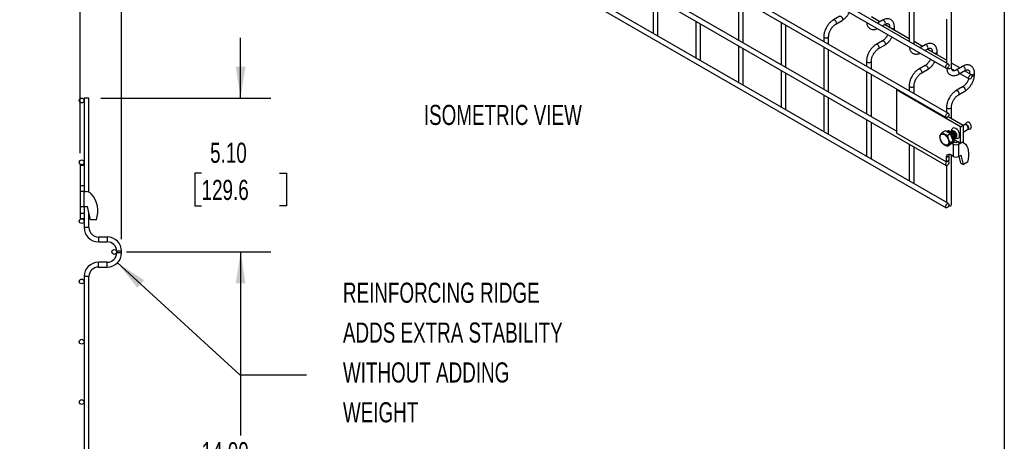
# Model space of a CAD drawing. Header units: inches. Extents: x 0.2 to 10.8, y 0.2 to 8.2.
# Tile 5 of 11: x 6.7 to 10.8, y 3.2 to 5. Entities that reach past the tile are written whole.
import ezdxf

# ---------------------------------------------------------------- set-up
doc = ezdxf.new("R2010")
doc.units = ezdxf.units.IN
doc.header["$MEASUREMENT"] = 0
doc.layers.add('DIMENSIONS', color=140, linetype='Continuous', lineweight=25)
doc.layers.add('TEXT', color=140, linetype='Continuous', lineweight=25)
doc.styles.add('SLDTEXTSTYLE0', font='TXT', dxfattribs={"width": 0.7})
doc.dimstyles.new('SLDDIMSTYLE0', dxfattribs={"dimtxt": 0.18, "dimasz": 0.13, "dimexe": 0, "dimexo": 0.0625, "dimgap": 0, "dimtad": 0, "dimtih": 1, "dimtoh": 1, "dimdec": 0, "dimrnd": 1e-09, "dimzin": 0, "dimdsep": 46, "dimtxsty": 'Standard', "dimsah": 1, "dimcen": 0.09, "dimadec": 0, "dimazin": 0, "dimtfac": 0.13, "dimtdec": 0, "dimtofl": 0, "dimtmove": 0, "dimatfit": 3, "dimfxl": 0, "dimfrac": 2, "dimtolj": 1, "dimtzin": 0, "dimarcsym": 0})
doc.dimstyles.new('SLDDIMSTYLE1', dxfattribs={"dimtxt": 0.084961, "dimasz": 0.13, "dimexe": 0, "dimexo": 0.0625, "dimgap": 0.02124, "dimtad": 0, "dimtih": 1, "dimtoh": 1, "dimlfac": 8, "dimrnd": 1e-09, "dimzin": 12, "dimdsep": 46, "dimtxsty": 'SLDTEXTSTYLE0', "dimsah": 1, "dimcen": 0.09, "dimadec": 0, "dimazin": 3, "dimtfac": 1, "dimtmove": 0, "dimatfit": 0, "dimfxl": 0, "dimfrac": 2, "dimtolj": 1, "dimtzin": 12, "dimarcsym": 0})
doc.dimstyles.new('SLDDIMSTYLE2', dxfattribs={"dimtxt": 0.084961, "dimasz": 0.13, "dimexe": 0, "dimexo": 0.0625, "dimgap": 0.02124, "dimtad": 0, "dimtih": 1, "dimtoh": 1, "dimlfac": 8, "dimrnd": 1e-09, "dimzin": 4, "dimdsep": 46, "dimtxsty": 'SLDTEXTSTYLE0', "dimsah": 1, "dimcen": 0.09, "dimadec": 0, "dimazin": 1, "dimtfac": 1, "dimtmove": 0, "dimatfit": 0, "dimfxl": 0, "dimfrac": 2, "dimtolj": 1, "dimtzin": 12, "dimarcsym": 0})
doc.dimstyles.new('SLDDIMSTYLE3', dxfattribs={"dimtxt": 0.084961, "dimasz": 0.13, "dimexe": 0, "dimexo": 0.0625, "dimgap": 0.02124, "dimtad": 0, "dimtih": 1, "dimtoh": 1, "dimlfac": 8, "dimrnd": 1e-09, "dimzin": 4, "dimdsep": 46, "dimtxsty": 'SLDTEXTSTYLE0', "dimsah": 1, "dimcen": 0.09, "dimadec": 0, "dimazin": 1, "dimtfac": 1, "dimtofl": 0, "dimtmove": 0, "dimatfit": 3, "dimfxl": 0, "dimfrac": 2, "dimtolj": 1, "dimtzin": 12, "dimarcsym": 0})

# ---------------------------------------------------------------- blocks, each defined once
blk = doc.blocks.new('SW_NOTE_0')
at = {"layer": 'DIMENSIONS', "color": 0, "attachment_point": 1, "style": 'SLDTEXTSTYLE0'}
for s, insert, char_height in [('REINFORCING RIDGE', (0, 0.859), 0.66667), ('ADDS EXTRA STABILITY', (0, -0.463), 0.66667), ('WITHOUT ADDING', (0, -1.785), 0.66667), ('WEIGHT', (0, -3.107), 0.6667)]:
    blk.add_mtext(s, dxfattribs=dict(at, insert=insert, char_height=char_height))
blk = doc.blocks.new('REINFORCING RIDGE')
at = {"layer": 'DIMENSIONS', "color": 140}
blk.add_blockref('SW_NOTE_0', (-22.901, -1.938), dxfattribs=at)
blk = doc.blocks.new('_D')
at = {"layer": 'DIMENSIONS'}
for p, q in [((6.9224, 4.4337), (6.9224, 5.4168)), ((7.0943, 4.0769), (7.0943, 5.4168)), ((6.9224, 5.2918), (6.6724, 5.2918)), ((7.0943, 5.2918), (7.3459, 5.2918)), ((7.461, 5.2918), (7.4325, 5.2918)), ((7.4325, 5.2918), (7.4325, 5.1567)), ((7.7135, 5.2918), (7.742, 5.2918)), ((7.742, 5.2918), (7.742, 5.1567)), ((7.4325, 5.1567), (7.461, 5.1567)), ((7.742, 5.1567), (7.7135, 5.1567))]:
    blk.add_line(p, q, dxfattribs=at)
for points in [[(6.9224, 5.2918), (6.7924, 5.3118), (6.7924, 5.2718)], [(7.0943, 5.2918), (7.2243, 5.2718), (7.2243, 5.3118)]]:
    blk.add_solid(points, dxfattribs=at)
at = {"layer": 'DIMENSIONS', "char_height": 0.08333, "attachment_point": 1, "style": 'SLDTEXTSTYLE0'}
for s, insert in [('1.38', (7.461, 5.4182)), ('34.9', (7.461, 5.2642))]:
    blk.add_mtext(s, dxfattribs=dict(at, insert=insert))
blk = doc.blocks.new('_D_1')
at = {"layer": 'DIMENSIONS'}
for p, q in [((7.5872, 4.6619), (7.5872, 4.9119)), ((7.0091, 4.6619), (7.7122, 4.6619)), ((7.4257, 4.3505), (7.3971, 4.3505)), ((7.3971, 4.3505), (7.3971, 4.2154)), ((7.7488, 4.3505), (7.7773, 4.3505)), ((7.7773, 4.3505), (7.7773, 4.2154)), ((7.3971, 4.2154), (7.4257, 4.2154)), ((7.7773, 4.2154), (7.7488, 4.2154)), ((7.1143, 4.0241), (7.7122, 4.0241)), ((7.5872, 4.0241), (7.5872, 3.7741))]:
    blk.add_line(p, q, dxfattribs=at)
for points in [[(7.5872, 4.6619), (7.6072, 4.7919), (7.5672, 4.7919)], [(7.5872, 4.0241), (7.5672, 3.8941), (7.6072, 3.8941)]]:
    blk.add_solid(points, dxfattribs=at)
at = {"layer": 'DIMENSIONS', "char_height": 0.08333, "attachment_point": 1, "style": 'SLDTEXTSTYLE0'}
for s, insert in [('5.10', (7.461, 4.4769)), ('129.6', (7.4257, 4.3228))]:
    blk.add_mtext(s, dxfattribs=dict(at, insert=insert))
blk = doc.blocks.new('_D_2')
at = {"layer": 'DIMENSIONS'}
for p, q in [((7.1143, 4.0241), (7.7122, 4.0241)), ((7.5872, 4.0241), (7.5872, 3.2634)), ((7.4257, 3.1093), (7.3971, 3.1093)), ((7.3971, 3.1093), (7.3971, 2.9743)), ((7.7488, 3.1093), (7.7773, 3.1093)), ((7.7773, 3.1093), (7.7773, 2.9743)), ((7.3971, 2.9743), (7.4257, 2.9743)), ((7.5872, 2.2741), (7.5872, 2.9553)), ((7.7773, 2.9743), (7.7488, 2.9743)), ((7.1143, 2.2741), (7.7122, 2.2741))]:
    blk.add_line(p, q, dxfattribs=at)
for points in [[(7.5872, 4.0241), (7.5672, 3.8941), (7.6072, 3.8941)], [(7.5872, 2.2741), (7.6072, 2.4041), (7.5672, 2.4041)]]:
    blk.add_solid(points, dxfattribs=at)
at = {"layer": 'DIMENSIONS', "char_height": 0.08333, "attachment_point": 1, "style": 'SLDTEXTSTYLE0'}
for s, insert in [('14.00', (7.4257, 3.2357)), ('355.6', (7.4257, 3.0817))]:
    blk.add_mtext(s, dxfattribs=dict(at, insert=insert))
blk = doc.blocks.new('SW_NOTE_0_2')
at = {"layer": 'DIMENSIONS', "color": 0, "insert": (0, 0.859), "char_height": 0.66667, "attachment_point": 1, "style": 'SLDTEXTSTYLE0'}
blk.add_mtext('ISOMETRIC VIEW', dxfattribs=at)
blk = doc.blocks.new('ISOMETRIC_VIEW')
at = {"layer": 'DIMENSIONS', "color": 140}
blk.add_blockref('SW_NOTE_0_2', (0, -0.097), dxfattribs=at)

msp = doc.modelspace()

# ---------------------------------------------------------------- linework, layer by layer
for p, q in [((8.0419, 6.2094), (10.5088, 4.7853)), ((10.5188, 4.8026), (8.0519, 6.2267)), ((10.5309, 4.7896), (10.5309, 6.0527)), ((8.0419, 6.0053), (10.5088, 4.5812)), ((10.5188, 4.5985), (8.0519, 6.0226)), ((8.0419, 5.8063), (10.5088, 4.3821)), ((10.303, 4.524), (8.255, 5.7063)), ((8.0419, 5.6312), (10.5088, 4.2071)), ((10.5188, 4.2244), (8.0519, 5.6485)), ((9.2955, 5.0825), (9.2955, 4.9306)), ((9.3155, 4.9214), (9.3155, 5.071)), ((9.6491, 5.0775), (9.6491, 4.9015)), ((9.6691, 4.89), (9.6691, 5.0659)), ((10.3562, 5.0775), (10.3562, 4.8965)), ((10.3762, 4.8849), (10.3762, 5.066)), ((9.4723, 4.9805), (9.4723, 4.8285)), ((9.8259, 4.9754), (9.8259, 4.7995)), ((10.0685, 5.0012), (10.0425, 4.9862)), ((10.0525, 4.9688), (10.0785, 4.9838)), ((10.2342, 4.9781), (10.1994, 4.9981)), ((10.2453, 4.9844), (10.2246, 4.9725)), ((10.5109, 4.989), (10.5109, 4.8072)), ((9.4923, 4.8194), (9.4923, 4.9689)), ((9.8459, 4.7879), (9.8459, 4.9639)), ((10.2446, 4.9609), (10.2553, 4.9671)), ((10.3562, 4.9076), (10.2542, 4.9665)), ((10.275, 4.9557), (10.275, 4.9545)), ((10.275, 4.9557), (10.2753, 4.9543)), ((10.295, 4.9505), (10.295, 4.9557)), ((9.3149, 4.9194), (9.3155, 4.9214)), ((10.0026, 4.9171), (10.0026, 4.8965)), ((10.0226, 4.8849), (10.0226, 4.9171)), ((10.2453, 4.8991), (10.2193, 4.8841)), ((10.2678, 4.9245), (10.2662, 4.9214)), ((10.411, 4.876), (10.3762, 4.8961)), ((9.6491, 4.8784), (9.6491, 4.7265)), ((9.6691, 4.7173), (9.6691, 4.8669)), ((10.0026, 4.8734), (10.0026, 4.6974)), ((10.0226, 4.6859), (10.0226, 4.8618)), ((10.2293, 4.8668), (10.2553, 4.8818)), ((10.4221, 4.8824), (10.4013, 4.8704)), ((10.4213, 4.8589), (10.4321, 4.8651)), ((10.5109, 4.8183), (10.431, 4.8645)), ((10.4517, 4.8537), (10.4517, 4.8525)), ((10.4517, 4.8537), (10.452, 4.8523)), ((10.4717, 4.8485), (10.4717, 4.8537)), ((9.4917, 4.8174), (9.4923, 4.8194)), ((10.1794, 4.8151), (10.1794, 4.7944)), ((10.1994, 4.7829), (10.1994, 4.8151)), ((10.4445, 4.8224), (10.4429, 4.8193)), ((9.8259, 4.7764), (9.8259, 4.6244)), ((10.1794, 4.7713), (10.1794, 4.5954)), ((10.4221, 4.7971), (10.3961, 4.7821)), ((10.4061, 4.7647), (10.4321, 4.7797)), ((10.5657, 4.7867), (10.5309, 4.8068)), ((10.5316, 4.7833), (10.545, 4.7755)), ((10.5767, 4.7931), (10.5507, 4.7781)), ((10.5607, 4.7608), (10.5867, 4.7758)), ((10.6144, 4.7586), (10.5857, 4.7752)), ((9.8459, 4.6153), (9.8459, 4.7648)), ((10.1994, 4.5838), (10.1994, 4.7598)), ((10.5657, 4.7636), (10.6044, 4.7413)), ((10.6064, 4.7644), (10.6064, 4.7632)), ((10.6064, 4.7644), (10.6067, 4.763)), ((10.6264, 4.7592), (10.6264, 4.7644)), ((9.6685, 4.7153), (9.6691, 4.7173)), ((10.303, 4.6963), (10.3062, 4.6981)), ((10.5682, 4.5432), (10.303, 4.6963)), ((10.303, 4.6963), (10.303, 4.5162)), ((10.3562, 4.713), (10.3562, 4.6924)), ((10.3762, 4.6808), (10.3762, 4.713)), ((10.5767, 4.7078), (10.5507, 4.6928)), ((10.5607, 4.6754), (10.5867, 4.6904)), ((6.9391, 4.6619), (6.9391, 4.3837)), ((6.9591, 4.6619), (6.9391, 4.6619)), ((6.9591, 4.2718), (6.9591, 4.6619)), ((10.0026, 4.6743), (10.0026, 4.5224)), ((10.0226, 4.5132), (10.0226, 4.6628)), ((9.8452, 4.6133), (9.8459, 4.6153)), ((10.5109, 4.6237), (10.5109, 4.6031)), ((10.5309, 4.5775), (10.5309, 4.6237)), ((10.1794, 4.5723), (10.1794, 4.4203)), ((10.5176, 4.5852), (10.5792, 4.5496)), ((10.1994, 4.4112), (10.1994, 4.5607)), ((10.5044, 4.5263), (10.4931, 4.5198)), ((10.5267, 4.5134), (10.5044, 4.5263)), ((10.5682, 4.5432), (10.5792, 4.5496)), ((10.5682, 4.4743), (10.5682, 4.5432)), ((10.5865, 4.552), (10.5792, 4.5478)), ((10.5792, 4.5496), (10.5792, 4.4807)), ((10.5792, 4.5208), (10.5982, 4.5317)), ((10.5867, 4.5522), (10.5864, 4.552)), ((10.5949, 4.5605), (10.5867, 4.5522)), ((10.5985, 4.5318), (10.6097, 4.5348)), ((10.022, 4.5112), (10.0226, 4.5132)), ((10.509, 4.3972), (10.303, 4.5162)), ((10.5144, 4.5251), (10.5105, 4.5228)), ((10.5267, 4.5134), (10.5155, 4.5069)), ((10.5379, 4.4847), (10.5267, 4.5134)), ((10.5376, 4.4904), (10.5352, 4.4917)), ((10.5429, 4.4934), (10.5376, 4.4904)), ((10.5392, 4.4913), (10.5401, 4.4906)), ((10.5455, 4.4937), (10.5401, 4.4906)), ((10.5426, 4.4955), (10.5455, 4.4937)), ((10.5682, 4.4743), (10.5439, 4.4884)), ((10.3562, 4.4702), (10.3562, 4.3183)), ((10.3762, 4.3091), (10.3762, 4.4587)), ((10.5267, 4.4688), (10.5155, 4.4623)), ((10.5266, 4.4782), (10.5379, 4.4847)), ((10.5267, 4.4688), (10.5379, 4.4847)), ((10.5346, 4.4733), (10.5316, 4.4757)), ((10.5456, 4.4797), (10.5346, 4.4733)), ((10.5346, 4.4733), (10.5385, 4.4711)), ((10.5351, 4.4807), (10.5401, 4.4836)), ((10.5385, 4.4711), (10.5385, 4.42)), ((10.5495, 4.4775), (10.5456, 4.4797)), ((10.5511, 4.4775), (10.5565, 4.4806)), ((10.5565, 4.4806), (10.557, 4.4808)), ((10.5565, 4.4806), (10.5675, 4.4742)), ((10.5622, 4.4711), (10.5675, 4.4742)), ((10.5622, 4.42), (10.5622, 4.4711)), ((10.5675, 4.4742), (10.568, 4.4744)), ((10.5792, 4.4807), (10.5682, 4.4743)), ((10.5769, 4.4794), (10.5829, 4.4759)), ((10.1988, 4.4092), (10.1994, 4.4112)), ((10.5201, 4.4212), (10.509, 4.4148)), ((10.509, 4.4148), (10.509, 4.3972)), ((10.5201, 4.4212), (10.5201, 4.4036)), ((10.5385, 4.42), (10.5283, 4.4259)), ((10.5309, 4.2198), (10.5309, 4.4244)), ((10.5622, 4.42), (10.572, 4.4257)), ((10.5702, 4.3927), (10.5636, 4.4209)), ((10.5812, 4.3864), (10.572, 4.4257)), ((6.9224, 4.3837), (6.9224, 4.2994)), ((6.9224, 4.3837), (6.9391, 4.3837)), ((6.9391, 4.3837), (6.9391, 4.2994)), ((10.5201, 4.4036), (10.509, 4.3972)), ((10.5109, 4.3817), (10.5109, 4.229)), ((10.5188, 4.3995), (10.5159, 4.4012)), ((10.5702, 4.3927), (10.5812, 4.3864)), ((10.598, 4.396), (10.5812, 4.3864)), ((6.9224, 4.2994), (6.9391, 4.2994)), ((6.9224, 4.2994), (6.9224, 4.2744)), ((6.9391, 4.2994), (6.9391, 4.2747)), ((10.3756, 4.3071), (10.3762, 4.3091)), ((6.9391, 4.2744), (6.9224, 4.2744)), ((6.9224, 4.2744), (6.9224, 4.2119)), ((6.9391, 4.2744), (6.9468, 4.2744)), ((6.9391, 4.2119), (6.9391, 4.2744)), ((6.9224, 4.2119), (6.9391, 4.2119)), ((6.9224, 4.2119), (6.9224, 4.1846)), ((6.9391, 4.2119), (6.953, 4.2119)), ((6.9391, 4.2119), (6.9391, 4.1846)), ((6.9661, 4.1571), (6.953, 4.2119)), ((6.9224, 4.1846), (6.9391, 4.1846)), ((6.9224, 4.1846), (6.9224, 4.1631)), ((6.9224, 4.1631), (6.9391, 4.1631)), ((6.9391, 4.1846), (6.9391, 4.1631)), ((6.9391, 4.1631), (6.9391, 4.1252)), ((6.9591, 4.1252), (6.9591, 4.1863)), ((6.9591, 4.1252), (6.9391, 4.1252)), ((6.9899, 4.1571), (6.9661, 4.1571)), ((7.0352, 4.0859), (6.9985, 4.0859)), ((6.9985, 4.0859), (6.9985, 4.0659)), ((7.0352, 4.0859), (7.0352, 4.0659)), ((6.9985, 4.0659), (7.0352, 4.0659)), ((7.0743, 4.0269), (7.0743, 4.0205)), ((7.0943, 4.0269), (7.0743, 4.0269)), ((7.0943, 4.0205), (7.0743, 4.0205)), ((7.0943, 4.0205), (7.0943, 4.0269)), ((7.0352, 3.9814), (6.9985, 3.9814)), ((6.9985, 3.9614), (6.9985, 3.9814)), ((6.9985, 3.9614), (7.0352, 3.9614)), ((7.0352, 3.9614), (7.0352, 3.9814)), ((6.9391, 3.9221), (6.9391, 2.3752)), ((6.9591, 3.9221), (6.9391, 3.9221)), ((6.9591, 2.3752), (6.9591, 3.9221))]:
    msp.add_line(p, q)
at = {"flags": 128}
for points in [[(10.0425, 4.9861), (10.0425, 4.9862), (10.0448, 4.9866), (10.0475, 4.9857), (10.0502, 4.9835), (10.0525, 4.9804), (10.054, 4.9769), (10.0546, 4.9734)], [(10.0685, 5.0012), (10.0708, 5.0016), (10.0735, 5.0007), (10.0762, 4.9985), (10.0785, 4.9954), (10.08, 4.9919), (10.0806, 4.9884), (10.08, 4.9856), (10.0785, 4.9839)], [(10.2553, 4.9671), (10.2553, 4.9671), (10.2568, 4.9689), (10.2574, 4.9717), (10.2568, 4.9751), (10.2553, 4.9787), (10.253, 4.9818), (10.2503, 4.9839), (10.2476, 4.9849), (10.2453, 4.9844)], [(10.0546, 4.9734), (10.054, 4.9706), (10.0525, 4.9688), (10.0525, 4.9688)], [(10.2825, 4.9501), (10.285, 4.95), (10.2888, 4.9504), (10.292, 4.9517), (10.2942, 4.9535), (10.295, 4.9557)], [(10.0026, 4.9171), (10.0026, 4.9171), (10.0034, 4.9149), (10.0056, 4.913)], [(10.0056, 4.913), (10.0088, 4.9118), (10.0126, 4.9113), (10.0165, 4.9118), (10.0197, 4.913), (10.0219, 4.9149), (10.0226, 4.9171), (10.0226, 4.9171)], [(10.2453, 4.8991), (10.2476, 4.8996), (10.2503, 4.8986), (10.253, 4.8964), (10.2553, 4.8933), (10.2568, 4.8898), (10.2574, 4.8864), (10.2568, 4.8836), (10.2553, 4.8818)], [(10.2192, 4.8841), (10.2193, 4.8841), (10.2216, 4.8846), (10.2243, 4.8836), (10.227, 4.8814), (10.2293, 4.8783), (10.2308, 4.8748), (10.2314, 4.8714)], [(10.2314, 4.8714), (10.2308, 4.8686), (10.2293, 4.8668), (10.2293, 4.8668)], [(10.4321, 4.8651), (10.4321, 4.8651), (10.4336, 4.8668), (10.4341, 4.8696), (10.4336, 4.8731), (10.4321, 4.8766), (10.4298, 4.8797), (10.4271, 4.8819), (10.4244, 4.8828), (10.4221, 4.8824)], [(10.4593, 4.8481), (10.4617, 4.8479), (10.4656, 4.8484), (10.4688, 4.8496), (10.471, 4.8515), (10.4717, 4.8537)], [(10.1794, 4.8151), (10.1794, 4.8151), (10.1802, 4.8128), (10.1824, 4.811)], [(10.1824, 4.811), (10.1856, 4.8097), (10.1894, 4.8093), (10.1933, 4.8097), (10.1965, 4.811), (10.1987, 4.8128), (10.1994, 4.8151), (10.1994, 4.8151)], [(10.396, 4.782), (10.3961, 4.7821), (10.3984, 4.7825), (10.4011, 4.7816), (10.4038, 4.7794), (10.4061, 4.7763), (10.4076, 4.7728), (10.4081, 4.7693)], [(10.4221, 4.7971), (10.4244, 4.7975), (10.4271, 4.7966), (10.4298, 4.7944), (10.4321, 4.7913), (10.4336, 4.7878), (10.4341, 4.7843), (10.4336, 4.7815), (10.4321, 4.7798)], [(10.5209, 4.798), (10.5203, 4.7946), (10.5188, 4.7911), (10.5165, 4.788), (10.5138, 4.7858), (10.5111, 4.7849), (10.5088, 4.7853), (10.5073, 4.7871), (10.5067, 4.7899), (10.5073, 4.7933), (10.5088, 4.7969), (10.5111, 4.7999), (10.5138, 4.8021), (10.5165, 4.8031), (10.5188, 4.8026), (10.5203, 4.8009), (10.5209, 4.798)], [(10.5135, 4.7856), (10.5138, 4.7855), (10.5171, 4.7842), (10.5209, 4.7838), (10.5247, 4.7842), (10.528, 4.7855), (10.5301, 4.7874), (10.5309, 4.7896)], [(10.5608, 4.7608), (10.5623, 4.7625), (10.5628, 4.7654), (10.5623, 4.7688), (10.5607, 4.7723), (10.5585, 4.7754), (10.5557, 4.7776), (10.553, 4.7785), (10.5508, 4.7781)], [(10.5867, 4.7758), (10.5867, 4.7758), (10.5883, 4.7775), (10.5888, 4.7804), (10.5883, 4.7838), (10.5867, 4.7873), (10.5844, 4.7904), (10.5817, 4.7926), (10.579, 4.7935), (10.5767, 4.7931)], [(10.4081, 4.7693), (10.4076, 4.7665), (10.4061, 4.7647), (10.406, 4.7647)], [(10.6164, 4.754), (10.6159, 4.7506), (10.6144, 4.747), (10.6121, 4.744), (10.6094, 4.7418), (10.6067, 4.7408), (10.6044, 4.7413), (10.6028, 4.743), (10.6023, 4.7459), (10.6028, 4.7493), (10.6044, 4.7528), (10.6067, 4.7559), (10.6094, 4.7581), (10.6121, 4.759), (10.6144, 4.7586), (10.6159, 4.7568), (10.6164, 4.754)], [(10.614, 4.7588), (10.6164, 4.7586), (10.6203, 4.7591), (10.6235, 4.7603), (10.6257, 4.7622), (10.6264, 4.7644)], [(10.6164, 4.7534), (10.6164, 4.7534), (10.6203, 4.7539), (10.6235, 4.7551), (10.6257, 4.757), (10.6264, 4.7592)], [(10.3562, 4.713), (10.3562, 4.713), (10.357, 4.7108), (10.3591, 4.7089)], [(10.3591, 4.7089), (10.3624, 4.7077), (10.3662, 4.7072), (10.37, 4.7077), (10.3733, 4.7089), (10.3754, 4.7108), (10.3762, 4.713), (10.3762, 4.713)], [(10.5507, 4.6927), (10.5507, 4.6928), (10.553, 4.6932), (10.5557, 4.6923), (10.5585, 4.6901), (10.5607, 4.687), (10.5623, 4.6835), (10.5628, 4.68)], [(10.5768, 4.7078), (10.579, 4.7082), (10.5817, 4.7073), (10.5844, 4.7051), (10.5867, 4.702), (10.5883, 4.6985), (10.5888, 4.695), (10.5883, 4.6922), (10.5868, 4.6905)], [(10.5628, 4.68), (10.5623, 4.6772), (10.5607, 4.6754), (10.5607, 4.6754)], [(10.5109, 4.6237), (10.5109, 4.6237), (10.5116, 4.6215), (10.5138, 4.6196)], [(10.5138, 4.6196), (10.5171, 4.6184), (10.5209, 4.6179), (10.5247, 4.6184), (10.528, 4.6196), (10.5301, 4.6215), (10.5309, 4.6237), (10.5309, 4.6237)], [(10.5209, 4.5939), (10.5203, 4.5905), (10.5188, 4.5869), (10.5165, 4.5838), (10.5138, 4.5817), (10.5111, 4.5807), (10.5088, 4.5812), (10.5073, 4.5829), (10.5067, 4.5857), (10.5073, 4.5892), (10.5088, 4.5927), (10.5111, 4.5958), (10.5138, 4.598), (10.5165, 4.5989), (10.5188, 4.5985), (10.5203, 4.5967), (10.5209, 4.5939)], [(10.5585, 4.4956), (10.5616, 4.4972), (10.5639, 4.5003), (10.5651, 4.5046), (10.5651, 4.5098), (10.5639, 4.5155), (10.5616, 4.5214), (10.5583, 4.5268), (10.5543, 4.5315), (10.5499, 4.5351), (10.5454, 4.5374), (10.5411, 4.5381), (10.5374, 4.5372), (10.5354, 4.5358)], [(10.6006, 4.5371), (10.6, 4.5411), (10.5982, 4.5452), (10.5955, 4.5489), (10.5923, 4.5514), (10.5891, 4.5525), (10.5865, 4.552)], [(10.5867, 4.5522), (10.5876, 4.5529), (10.5903, 4.5534), (10.5935, 4.5523), (10.5967, 4.5497), (10.5995, 4.546), (10.6013, 4.5418), (10.6019, 4.5377), (10.6013, 4.5343), (10.5995, 4.5322), (10.5985, 4.5318)], [(10.6097, 4.5348), (10.6116, 4.5357), (10.6134, 4.5384), (10.6141, 4.5422), (10.6134, 4.5467), (10.6116, 4.5515), (10.6088, 4.5558), (10.6053, 4.5593), (10.6016, 4.5614), (10.5982, 4.562), (10.5953, 4.5609), (10.5949, 4.5605)], [(10.5982, 4.5317), (10.5982, 4.5317), (10.6, 4.5338), (10.6006, 4.5371)], [(10.5018, 4.5103), (10.5064, 4.5069), (10.5107, 4.5024), (10.5144, 4.4969), (10.5173, 4.491), (10.5191, 4.4849), (10.5197, 4.4792), (10.5191, 4.4742), (10.5173, 4.4703), (10.5144, 4.4676), (10.5107, 4.4665), (10.5064, 4.4669), (10.5018, 4.4689), (10.4971, 4.4723), (10.4928, 4.4768), (10.4891, 4.4823), (10.4862, 4.4882), (10.4844, 4.4942), (10.4838, 4.4999), (10.4844, 4.505), (10.4862, 4.5089), (10.4891, 4.5116), (10.4928, 4.5127), (10.4971, 4.5123), (10.5018, 4.5103)], [(10.55, 4.5043), (10.5499, 4.504), (10.5491, 4.5027)], [(10.5407, 4.4843), (10.5422, 4.4824), (10.5456, 4.4797)], [(10.5829, 4.4759), (10.5892, 4.4702), (10.5944, 4.463), (10.5984, 4.4544), (10.601, 4.4445), (10.6023, 4.4335), (10.6023, 4.4216), (10.6008, 4.409), (10.598, 4.396)], [(10.5214, 4.4284), (10.5205, 4.4253), (10.5201, 4.4212)], [(10.5209, 4.3949), (10.5203, 4.3914), (10.5188, 4.3879), (10.5165, 4.3848), (10.5138, 4.3826), (10.5111, 4.3817), (10.5088, 4.3821), (10.5073, 4.3839), (10.5067, 4.3867), (10.5073, 4.3901), (10.5088, 4.3937), (10.5111, 4.3968), (10.5138, 4.399), (10.5165, 4.3999), (10.5188, 4.3995), (10.5203, 4.3977), (10.5209, 4.3949)], [(10.5209, 4.2198), (10.5203, 4.2164), (10.5188, 4.2129), (10.5165, 4.2098), (10.5138, 4.2076), (10.5111, 4.2066), (10.5088, 4.2071), (10.5073, 4.2089), (10.5067, 4.2117), (10.5073, 4.2151), (10.5088, 4.2186), (10.5111, 4.2217), (10.5138, 4.2239), (10.5165, 4.2249), (10.5188, 4.2244), (10.5203, 4.2226), (10.5209, 4.2198)], [(10.5195, 4.2141), (10.5209, 4.2141), (10.5247, 4.2145), (10.528, 4.2157), (10.5301, 4.2176), (10.5309, 4.2198)]]:
    msp.add_lwpolyline(points, dxfattribs=at)
for centre in [(6.9291, 4.6519), (6.9291, 4.3956), (6.9291, 4.1519), (7.0643, 4.0241), (6.9291, 3.9019), (6.9291, 3.6519), (6.9291, 3.4019)]:
    msp.add_circle(centre, 0.01)
for centre, radius, start, end in [((10.2888, 4.9517), 0.00626, 283.628, 348.6097), ((10.4656, 4.8497), 0.00626, 283.628, 348.6097), ((10.5503, 4.4939), 0.0257, 242.6097, 297.3903), ((10.5503, 4.479), 0.00173, 242.6097, 297.3903), ((10.5769, 4.463), 0.0142, 65.0242, 117.6649), ((10.5208, 4.4167), 0.0119, 50.7967, 189.214), ((10.5503, 4.4429), 0.0257, 242.6097, 297.3903), ((6.9468, 4.2431), 0.0312, 45.9483, 90), ((6.888, 4.1934), 0.1081, 340.4116, 41.9003), ((6.9985, 4.1252), 0.0593, 180, 270), ((6.9985, 4.1252), 0.0393, 180, 270), ((7.0352, 4.0269), 0.0591, 0, 90), ((7.0352, 4.0269), 0.0391, 0, 90), ((7.0352, 4.0205), 0.0591, 270, 0), ((7.0352, 4.0205), 0.0391, 270, 0), ((6.9985, 3.9221), 0.0593, 90, 180), ((6.9985, 3.9221), 0.0393, 90, 180)]:
    msp.add_arc(centre, radius, start, end)
for points, knots in [([(10.0785, 4.984), (10.0794, 4.9845), (10.0824, 4.9861), (10.087, 4.9897), (10.0923, 4.9944), (10.0966, 4.9991), (10.1004, 5.0037), (10.1036, 5.0084), (10.1064, 5.0127), (10.1078, 5.0155), (10.1083, 5.0165)], [0, 0, 0, 0, 0.0787835, 0.2517455, 0.4123689, 0.5587486, 0.6723167, 0.8021279, 0.9253191, 1, 1, 1, 1]), ([(10.0425, 4.986), (10.0417, 4.9856), (10.0388, 4.984), (10.0342, 4.9805), (10.0289, 4.9758), (10.0245, 4.9711), (10.0207, 4.9664), (10.0173, 4.9617), (10.0153, 4.9582), (10.0142, 4.9565)], [0, 0, 0, 0, 0.077868, 0.264827, 0.439016, 0.599002, 0.720999, 0.859309, 1, 1, 1, 1]), ([(10.1798, 4.9752), (10.18, 4.9736), (10.1805, 4.9698), (10.1822, 4.9644), (10.1849, 4.959), (10.1886, 4.9542), (10.1933, 4.9502), (10.199, 4.9474), (10.2055, 4.9459), (10.2122, 4.946), (10.2184, 4.9472), (10.2224, 4.9489), (10.2242, 4.9496)], [0, 0, 0, 0, 0.075647, 0.173758, 0.272589, 0.372235, 0.473958, 0.580532, 0.696076, 0.802651, 0.911721, 1, 1, 1, 1]), ([(10.2949, 4.9557), (10.2949, 4.9572), (10.2949, 4.9609), (10.294, 4.9664), (10.2922, 4.9723), (10.2895, 4.9777), (10.2858, 4.9825), (10.2811, 4.9864), (10.2753, 4.9892), (10.2688, 4.9906), (10.2621, 4.9905), (10.2555, 4.9891), (10.2498, 4.987), (10.2465, 4.985), (10.2453, 4.9843)], [0, 0, 0, 0, 0.055865, 0.138843, 0.222804, 0.307378, 0.392659, 0.479758, 0.571085, 0.670191, 0.761466, 0.854847, 0.948408, 1, 1, 1, 1]), ([(10.0142, 4.9565), (10.0127, 4.9536), (10.0105, 4.9496), (10.0079, 4.9435), (10.0061, 4.9383), (10.0043, 4.9321), (10.0032, 4.9257), (10.0026, 4.9206), (10.0027, 4.9178), (10.0027, 4.9171)], [0, 0, 0, 0, 0.221259, 0.311471, 0.460146, 0.612921, 0.775414, 0.943548, 1, 1, 1, 1]), ([(10.0227, 4.9171), (10.0227, 4.9186), (10.0228, 4.9217), (10.0237, 4.9269), (10.025, 4.9319), (10.0267, 4.9365), (10.0287, 4.9413), (10.0305, 4.9446), (10.0315, 4.9465)], [0, 0, 0, 0, 0.1714581, 0.354441, 0.5355878, 0.6686902, 0.8070367, 1, 1, 1, 1]), ([(10.0315, 4.9465), (10.0329, 4.9487), (10.0349, 4.9519), (10.0381, 4.9561), (10.041, 4.9595), (10.0446, 4.963), (10.0482, 4.9661), (10.051, 4.968), (10.0523, 4.9687), (10.0525, 4.9688)], [0, 0, 0, 0, 0.23328, 0.328157, 0.483522, 0.641597, 0.807416, 0.976098, 1, 1, 1, 1]), ([(10.2553, 4.9671), (10.2563, 4.9677), (10.2586, 4.9689), (10.2618, 4.97), (10.2648, 4.9706), (10.2673, 4.9705), (10.2694, 4.9699), (10.271, 4.9689), (10.2725, 4.9669), (10.2738, 4.9642), (10.2747, 4.9605), (10.2751, 4.9576), (10.275, 4.9558), (10.275, 4.9557)], [0, 0, 0, 0, 0.076773, 0.165115, 0.255001, 0.349054, 0.454297, 0.590828, 0.696678, 0.797649, 0.896959, 0.995305, 1, 1, 1, 1]), ([(10.2945, 4.9433), (10.2947, 4.945), (10.295, 4.9475), (10.2949, 4.9498), (10.2949, 4.9505)], [0, 0, 0, 0, 0.713841, 1, 1, 1, 1]), ([(10.2662, 4.9214), (10.2648, 4.9191), (10.2628, 4.916), (10.2596, 4.9117), (10.2567, 4.9084), (10.2532, 4.9049), (10.2495, 4.9018), (10.2468, 4.8999), (10.2454, 4.8992), (10.2453, 4.8992)], [0, 0, 0, 0, 0.233892, 0.329016, 0.484774, 0.643228, 0.809419, 0.978457, 1, 1, 1, 1]), ([(10.2553, 4.8819), (10.2562, 4.8824), (10.2592, 4.884), (10.2638, 4.8876), (10.269, 4.8923), (10.2734, 4.897), (10.2771, 4.9017), (10.2804, 4.9063), (10.2832, 4.9107), (10.2845, 4.9134), (10.2851, 4.9145)], [0, 0, 0, 0, 0.078783, 0.251746, 0.412369, 0.558749, 0.672317, 0.802128, 0.925319, 1, 1, 1, 1]), ([(10.191, 4.8544), (10.1894, 4.8516), (10.1873, 4.8476), (10.1847, 4.8415), (10.1828, 4.8363), (10.1811, 4.83), (10.18, 4.8236), (10.1794, 4.8186), (10.1795, 4.8158), (10.1795, 4.8151)], [0, 0, 0, 0, 0.221259, 0.311471, 0.460146, 0.612921, 0.775414, 0.943548, 1, 1, 1, 1]), ([(10.2193, 4.884), (10.2185, 4.8835), (10.2156, 4.882), (10.2109, 4.8784), (10.2057, 4.8737), (10.2013, 4.869), (10.1975, 4.8644), (10.1941, 4.8597), (10.192, 4.8562), (10.191, 4.8544)], [0, 0, 0, 0, 0.077868, 0.264827, 0.439016, 0.599002, 0.720999, 0.859309, 1, 1, 1, 1]), ([(10.2083, 4.8444), (10.2097, 4.8467), (10.2116, 4.8498), (10.2149, 4.8541), (10.2178, 4.8574), (10.2213, 4.861), (10.225, 4.864), (10.2277, 4.866), (10.2291, 4.8667), (10.2293, 4.8668)], [0, 0, 0, 0, 0.23328, 0.328157, 0.483522, 0.641597, 0.807416, 0.976098, 1, 1, 1, 1]), ([(10.3566, 4.8732), (10.3568, 4.8715), (10.3572, 4.8678), (10.359, 4.8623), (10.3616, 4.8569), (10.3653, 4.8521), (10.37, 4.8482), (10.3758, 4.8453), (10.3823, 4.8439), (10.389, 4.844), (10.3952, 4.8452), (10.3992, 4.8468), (10.401, 4.8476)], [0, 0, 0, 0, 0.075647, 0.173758, 0.272589, 0.372235, 0.473958, 0.580532, 0.696076, 0.802651, 0.911721, 1, 1, 1, 1]), ([(10.4717, 4.8537), (10.4717, 4.8552), (10.4717, 4.8588), (10.4708, 4.8644), (10.469, 4.8703), (10.4663, 4.8757), (10.4626, 4.8804), (10.4578, 4.8843), (10.452, 4.8872), (10.4456, 4.8886), (10.4389, 4.8885), (10.4322, 4.887), (10.4266, 4.8849), (10.4233, 4.883), (10.4221, 4.8823)], [0, 0, 0, 0, 0.055865, 0.138843, 0.222804, 0.307378, 0.392659, 0.479758, 0.571085, 0.670191, 0.761466, 0.854847, 0.948408, 1, 1, 1, 1]), ([(10.432, 4.865), (10.4331, 4.8656), (10.4354, 4.8669), (10.4386, 4.868), (10.4416, 4.8685), (10.4441, 4.8684), (10.4461, 4.8679), (10.4477, 4.8668), (10.4493, 4.8649), (10.4506, 4.8621), (10.4515, 4.8584), (10.4518, 4.8555), (10.4517, 4.8538), (10.4517, 4.8537)], [0, 0, 0, 0, 0.076773, 0.165115, 0.255001, 0.349054, 0.454297, 0.590828, 0.696678, 0.797649, 0.896959, 0.995305, 1, 1, 1, 1]), ([(10.1995, 4.8151), (10.1995, 4.8166), (10.1996, 4.8196), (10.2005, 4.8248), (10.2018, 4.8298), (10.2034, 4.8345), (10.2055, 4.8392), (10.2073, 4.8425), (10.2083, 4.8444)], [0, 0, 0, 0, 0.171458, 0.354441, 0.535588, 0.66869, 0.807037, 1, 1, 1, 1]), ([(10.4429, 4.8193), (10.4415, 4.8171), (10.4396, 4.8139), (10.4363, 4.8097), (10.4335, 4.8063), (10.4299, 4.8028), (10.4263, 4.7998), (10.4236, 4.7979), (10.4222, 4.7972), (10.4221, 4.7971)], [0, 0, 0, 0, 0.233892, 0.329016, 0.484774, 0.643228, 0.809419, 0.978457, 1, 1, 1, 1]), ([(10.432, 4.7799), (10.433, 4.7804), (10.4359, 4.782), (10.4406, 4.7856), (10.4458, 4.7903), (10.4501, 4.795), (10.4539, 4.7996), (10.4572, 4.8043), (10.46, 4.8086), (10.4613, 4.8114), (10.4618, 4.8124)], [0, 0, 0, 0, 0.078783, 0.251746, 0.412369, 0.558749, 0.672317, 0.802128, 0.925319, 1, 1, 1, 1]), ([(10.4712, 4.8412), (10.4715, 4.843), (10.4718, 4.8454), (10.4717, 4.8478), (10.4717, 4.8485)], [0, 0, 0, 0, 0.713841, 1, 1, 1, 1]), ([(10.3961, 4.7819), (10.3952, 4.7815), (10.3923, 4.7799), (10.3877, 4.7764), (10.3824, 4.7717), (10.3781, 4.767), (10.3743, 4.7623), (10.3709, 4.7576), (10.3688, 4.7541), (10.3678, 4.7524)], [0, 0, 0, 0, 0.077868, 0.264827, 0.439016, 0.599002, 0.720999, 0.859309, 1, 1, 1, 1]), ([(10.5111, 4.7849), (10.5113, 4.7829), (10.5118, 4.7788), (10.5136, 4.773), (10.5163, 4.7676), (10.52, 4.7628), (10.5247, 4.7589), (10.5305, 4.756), (10.5369, 4.7546), (10.5437, 4.7547), (10.5503, 4.756), (10.556, 4.7581), (10.5595, 4.7602), (10.5607, 4.7609)], [0, 0, 0, 0, 0.083147, 0.172229, 0.261965, 0.352441, 0.444803, 0.541569, 0.64648, 0.743247, 0.84228, 0.941583, 1, 1, 1, 1]), ([(10.5508, 4.7781), (10.5497, 4.7776), (10.5474, 4.7763), (10.5442, 4.7752), (10.5412, 4.7746), (10.5387, 4.7747), (10.5366, 4.7753), (10.535, 4.7763), (10.5334, 4.7782), (10.5321, 4.7809), (10.5312, 4.7846), (10.5308, 4.7876), (10.5309, 4.7894), (10.5309, 4.7896)], [0, 0, 0, 0, 0.07542, 0.163587, 0.253265, 0.347005, 0.451641, 0.586522, 0.69288, 0.793779, 0.892942, 0.991151, 1, 1, 1, 1]), ([(10.6263, 4.7644), (10.6263, 4.7659), (10.6263, 4.7695), (10.6254, 4.7751), (10.6237, 4.781), (10.6209, 4.7864), (10.6172, 4.7911), (10.6125, 4.795), (10.6067, 4.7979), (10.6003, 4.7993), (10.5935, 4.7992), (10.5869, 4.7977), (10.5813, 4.7957), (10.5779, 4.7937), (10.5768, 4.793)], [0, 0, 0, 0, 0.055865, 0.138843, 0.222804, 0.307378, 0.392659, 0.479758, 0.571085, 0.670191, 0.761466, 0.854847, 0.948408, 1, 1, 1, 1]), ([(10.5867, 4.7757), (10.5878, 4.7763), (10.5901, 4.7776), (10.5933, 4.7787), (10.5963, 4.7792), (10.5987, 4.7792), (10.6008, 4.7786), (10.6024, 4.7775), (10.604, 4.7756), (10.6053, 4.7729), (10.6061, 4.7691), (10.6065, 4.7662), (10.6064, 4.7645), (10.6064, 4.7644)], [0, 0, 0, 0, 0.076773, 0.165115, 0.255001, 0.349054, 0.454297, 0.590828, 0.696678, 0.797649, 0.896959, 0.995305, 1, 1, 1, 1]), ([(10.3678, 4.7524), (10.3662, 4.7495), (10.3641, 4.7455), (10.3615, 4.7394), (10.3596, 4.7342), (10.3579, 4.728), (10.3567, 4.7216), (10.3562, 4.7165), (10.3563, 4.7137), (10.3563, 4.713)], [0, 0, 0, 0, 0.221259, 0.311471, 0.460146, 0.612921, 0.775414, 0.943548, 1, 1, 1, 1]), ([(10.3762, 4.713), (10.3763, 4.7145), (10.3763, 4.7176), (10.3772, 4.7228), (10.3786, 4.7278), (10.3802, 4.7324), (10.3822, 4.7372), (10.384, 4.7405), (10.3851, 4.7424)], [0, 0, 0, 0, 0.171458, 0.354441, 0.535588, 0.66869, 0.807037, 1, 1, 1, 1]), ([(10.3851, 4.7424), (10.3865, 4.7446), (10.3884, 4.7478), (10.3917, 4.752), (10.3946, 4.7554), (10.3981, 4.7589), (10.4018, 4.762), (10.4045, 4.7639), (10.4059, 4.7646), (10.4061, 4.7647)], [0, 0, 0, 0, 0.23328, 0.328157, 0.483522, 0.641597, 0.807416, 0.976098, 1, 1, 1, 1]), ([(10.6031, 4.742), (10.6029, 4.7413), (10.6021, 4.7391), (10.6004, 4.7351), (10.5986, 4.7319), (10.5976, 4.73)], [0, 0, 0, 0, 0.177508, 0.528704, 1, 1, 1, 1]), ([(10.6149, 4.72), (10.6165, 4.7228), (10.6186, 4.7268), (10.6212, 4.7329), (10.623, 4.7381), (10.6248, 4.7443), (10.6259, 4.7507), (10.6265, 4.7557), (10.6264, 4.7585), (10.6263, 4.7592)], [0, 0, 0, 0, 0.221773, 0.312195, 0.461215, 0.614339, 0.777201, 0.945717, 1, 1, 1, 1]), ([(10.5508, 4.6926), (10.5499, 4.6922), (10.547, 4.6906), (10.5424, 4.6871), (10.5371, 4.6824), (10.5327, 4.6777), (10.529, 4.673), (10.5256, 4.6683), (10.5235, 4.6648), (10.5224, 4.6631)], [0, 0, 0, 0, 0.0778684, 0.2648274, 0.4390165, 0.5990017, 0.7209993, 0.8593087, 1, 1, 1, 1]), ([(10.5976, 4.73), (10.5962, 4.7278), (10.5943, 4.7246), (10.591, 4.7204), (10.5882, 4.717), (10.5846, 4.7135), (10.5809, 4.7105), (10.5782, 4.7086), (10.5769, 4.7079), (10.5767, 4.7078)], [0, 0, 0, 0, 0.233892, 0.329016, 0.484774, 0.643228, 0.809419, 0.978457, 1, 1, 1, 1]), ([(10.5867, 4.6906), (10.5876, 4.6911), (10.5906, 4.6927), (10.5953, 4.6963), (10.6005, 4.701), (10.6048, 4.7057), (10.6086, 4.7103), (10.6119, 4.715), (10.6139, 4.7184), (10.6149, 4.72)], [0, 0, 0, 0, 0.085142, 0.2720635, 0.4456505, 0.6038442, 0.7265782, 0.8668662, 1, 1, 1, 1]), ([(10.5224, 4.6631), (10.5209, 4.6602), (10.5187, 4.6563), (10.5162, 4.6502), (10.5143, 4.6449), (10.5126, 4.6387), (10.5114, 4.6323), (10.5108, 4.6272), (10.5109, 4.6244), (10.511, 4.6237)], [0, 0, 0, 0, 0.221259, 0.311471, 0.460146, 0.612921, 0.775414, 0.943548, 1, 1, 1, 1]), ([(10.5309, 4.6237), (10.5309, 4.6252), (10.531, 4.6283), (10.5319, 4.6335), (10.5333, 4.6385), (10.5349, 4.6431), (10.5369, 4.6479), (10.5387, 4.6512), (10.5398, 4.6531)], [0, 0, 0, 0, 0.171458, 0.354441, 0.535588, 0.66869, 0.807037, 1, 1, 1, 1]), ([(10.5398, 4.6531), (10.5411, 4.6553), (10.5431, 4.6585), (10.5464, 4.6627), (10.5492, 4.6661), (10.5528, 4.6696), (10.5565, 4.6727), (10.5592, 4.6746), (10.5606, 4.6753), (10.5607, 4.6754)], [0, 0, 0, 0, 0.23328, 0.328157, 0.483522, 0.641597, 0.807416, 0.976098, 1, 1, 1, 1]), ([(10.5429, 4.4934), (10.5427, 4.4958), (10.5424, 4.5005), (10.5396, 4.5083), (10.5354, 4.5154), (10.5307, 4.5206), (10.5256, 4.5243), (10.5207, 4.5262), (10.5166, 4.5264), (10.515, 4.5251), (10.5146, 4.5248)], [0, 0, 0, 0, 0.143203, 0.28641, 0.429622, 0.572829, 0.666843, 0.810047, 0.953255, 1, 1, 1, 1]), ([(10.5355, 4.5356), (10.5349, 4.5351), (10.5331, 4.5335), (10.5313, 4.5297), (10.5302, 4.526), (10.5302, 4.5238), (10.5302, 4.5232)], [0, 0, 0, 0, 0.171466, 0.520362, 0.87793, 1, 1, 1, 1]), ([(10.5506, 4.5005), (10.5514, 4.5011), (10.5533, 4.5025), (10.5536, 4.508), (10.5515, 4.5147), (10.5471, 4.5211), (10.5414, 4.5255), (10.536, 4.5266), (10.5324, 4.5257), (10.5316, 4.5238), (10.5316, 4.5236)], [0, 0, 0, 0, 0.115921, 0.2599556, 0.4055125, 0.5491248, 0.6939917, 0.8388586, 0.9824708, 1, 1, 1, 1]), ([(10.5509, 4.5007), (10.5517, 4.5013), (10.5537, 4.5027), (10.5539, 4.5082), (10.5518, 4.5149), (10.5474, 4.5213), (10.5418, 4.5256), (10.5367, 4.5271), (10.5346, 4.5257), (10.5338, 4.5252)], [0, 0, 0, 0, 0.124777, 0.280555, 0.437979, 0.5933, 0.749978, 0.906656, 1, 1, 1, 1]), ([(10.5982, 4.5317), (10.5982, 4.5317), (10.5983, 4.5318), (10.5984, 4.5318), (10.5984, 4.5318)], [0, 0, 0, 0, 0.364677, 1, 1, 1, 1]), ([(10.4931, 4.5198), (10.4903, 4.5166), (10.4877, 4.5136), (10.4854, 4.5102), (10.4849, 4.5096), (10.4841, 4.5083), (10.4838, 4.5077), (10.4828, 4.506), (10.4824, 4.5049), (10.482, 4.5039)], [0, 0, 0, 0, 0.5, 0.5, 0.625, 0.625, 0.75, 0.75, 1, 1, 1, 1]), ([(10.482, 4.5039), (10.4827, 4.4986), (10.4839, 4.4935), (10.4863, 4.4874), (10.4868, 4.4862), (10.4879, 4.4838), (10.4885, 4.4827), (10.4903, 4.4793), (10.4917, 4.4772), (10.4931, 4.4752)], [0, 0, 0, 0, 0.5, 0.5, 0.625, 0.625, 0.75, 0.75, 1, 1, 1, 1]), ([(10.5155, 4.5069), (10.5108, 4.5084), (10.5064, 4.5102), (10.5016, 4.5129), (10.5007, 4.5135), (10.499, 4.5147), (10.4982, 4.5153), (10.4958, 4.5172), (10.4944, 4.5185), (10.4931, 4.5198)], [0, 0, 0, 0, 0.5, 0.5, 0.625, 0.625, 0.75, 0.75, 1, 1, 1, 1]), ([(10.5111, 4.5225), (10.512, 4.5227), (10.5143, 4.5235), (10.5179, 4.5223), (10.5223, 4.5199), (10.5267, 4.5164), (10.5317, 4.51), (10.5354, 4.5026), (10.5374, 4.4957), (10.5375, 4.4919), (10.5376, 4.4904)], [0, 0, 0, 0, 0.088424, 0.241189, 0.28865, 0.441412, 0.594177, 0.746948, 0.899713, 1, 1, 1, 1]), ([(10.5266, 4.4782), (10.5237, 4.4823), (10.5212, 4.4866), (10.5188, 4.4927), (10.5184, 4.494), (10.5176, 4.4965), (10.5173, 4.4978), (10.5163, 4.5017), (10.5158, 4.5043), (10.5155, 4.5069)], [0, 0, 0, 0, 0.5, 0.5, 0.625, 0.625, 0.75, 0.75, 1, 1, 1, 1]), ([(10.5437, 4.4975), (10.5446, 4.4975), (10.547, 4.4973), (10.549, 4.5008), (10.549, 4.5067), (10.5463, 4.5135), (10.5416, 4.5196), (10.5359, 4.5233), (10.5313, 4.5243), (10.5296, 4.5229), (10.5291, 4.5225)], [0, 0, 0, 0, 0.091081, 0.23357, 0.374825, 0.517992, 0.659662, 0.801332, 0.944499, 1, 1, 1, 1]), ([(10.5466, 4.4979), (10.5476, 4.4989), (10.5495, 4.5008), (10.5493, 4.5069), (10.5466, 4.5137), (10.5419, 4.5198), (10.5362, 4.5235), (10.5316, 4.5245), (10.5299, 4.5231), (10.5294, 4.5226)], [0, 0, 0, 0, 0.1559926, 0.3114358, 0.4689838, 0.6248841, 0.7807844, 0.9383324, 1, 1, 1, 1]), ([(10.5418, 4.4954), (10.542, 4.4955), (10.5436, 4.4958), (10.5448, 4.4994), (10.5443, 4.5054), (10.5411, 4.5124), (10.5361, 4.5178), (10.532, 4.5208), (10.5302, 4.5207), (10.5302, 4.5207)], [0, 0, 0, 0, 0.037305, 0.229411, 0.418951, 0.610147, 0.801343, 0.990883, 1, 1, 1, 1]), ([(10.5421, 4.4956), (10.5423, 4.4956), (10.5439, 4.4959), (10.5451, 4.4996), (10.5446, 4.5056), (10.5414, 4.5126), (10.5364, 4.518), (10.5323, 4.521), (10.5305, 4.5209), (10.5304, 4.5209)], [0, 0, 0, 0, 0.036499, 0.228187, 0.417315, 0.608094, 0.798874, 0.988001, 1, 1, 1, 1]), ([(10.5401, 4.4906), (10.5398, 4.4886), (10.539, 4.4846), (10.5368, 4.4813), (10.535, 4.4808), (10.5348, 4.4807)], [0, 0, 0, 0, 0.467145, 0.934302, 1, 1, 1, 1]), ([(10.54, 4.4839), (10.5409, 4.4844), (10.5433, 4.4858), (10.5449, 4.4896), (10.5453, 4.4927), (10.5455, 4.4937)], [0, 0, 0, 0, 0.314208, 0.780651, 1, 1, 1, 1]), ([(10.5439, 4.4981), (10.5446, 4.4976), (10.5466, 4.4964), (10.5502, 4.4953), (10.5544, 4.4948), (10.5571, 4.4954), (10.5584, 4.4957)], [0, 0, 0, 0, 0.1628264, 0.4510425, 0.7481307, 1, 1, 1, 1]), ([(10.4931, 4.4752), (10.4957, 4.4725), (10.4988, 4.4699), (10.5035, 4.4672), (10.5045, 4.4667), (10.5065, 4.4657), (10.5076, 4.4652), (10.5108, 4.4638), (10.5131, 4.463), (10.5155, 4.4623)], [0, 0, 0, 0, 0.5, 0.5, 0.625, 0.625, 0.75, 0.75, 1, 1, 1, 1]), ([(10.5155, 4.4623), (10.5162, 4.4643), (10.5174, 4.4665), (10.5198, 4.4699), (10.5203, 4.4706), (10.5214, 4.472), (10.522, 4.4728), (10.5238, 4.475), (10.5252, 4.4766), (10.5266, 4.4782)], [0, 0, 0, 0, 0.5, 0.5, 0.625, 0.625, 0.75, 0.75, 1, 1, 1, 1])]:
    msp.add_open_spline(points, degree=3, knots=knots)
at = {"layer": 'TEXT'}
msp.add_line((10.75, 8.25), (10.75, 0.25), dxfattribs=at)

# ---------------------------------------------------------------- block references
at = {"color": 7, "linetype": 'Continuous', "xscale": 0.125, "yscale": 0.125, "zscale": 0.125}
msp.add_blockref('REINFORCING RIDGE', (10.8737, 4.0316), dxfattribs=at)
at = {"layer": 'DIMENSIONS', "xscale": 0.125, "yscale": 0.125, "zscale": 0.125}
msp.add_blockref('ISOMETRIC_VIEW', (8.3461, 4.5385), dxfattribs=at)

# ---------------------------------------------------------------- dimensions: what is measured, and where the dimension line sits
at = {"layer": 'DIMENSIONS'}
for base, p1, p2, angle, dimstyle, picture, middle in [((6.92239, 5.29177), (7.09426, 4.02685), (6.92239, 4.38373), 0, 'SLDDIMSTYLE1', '_D', (7.58723, 5.29177)), ((7.5872, 4.0241), (6.9591, 4.6619), (7.0643, 4.0241), 90, 'SLDDIMSTYLE2', '_D_1', (7.5872, 4.3505)), ((7.5872, 2.2741), (7.0643, 4.0241), (7.0643, 2.2741), 90, 'SLDDIMSTYLE3', '_D_2', (7.5872, 3.1093))]:
    dim = msp.add_linear_dim(base=base, p1=p1, p2=p2, angle=angle, dimstyle=dimstyle, dxfattribs=at)
    dim.commit()
    dim.dimension.update_dxf_attribs({"geometry": picture, "text_midpoint": middle, "dimtype": 160})

# ---------------------------------------------------------------- leaders
at = {"color": 7, "linetype": 'Continuous'}
msp.add_leader([(7.0776, 3.9793), (7.5846, 3.5147), (7.8602, 3.5147)], dimstyle='SLDDIMSTYLE0', dxfattribs=at)

doc.saveas('drawing.dxf')
